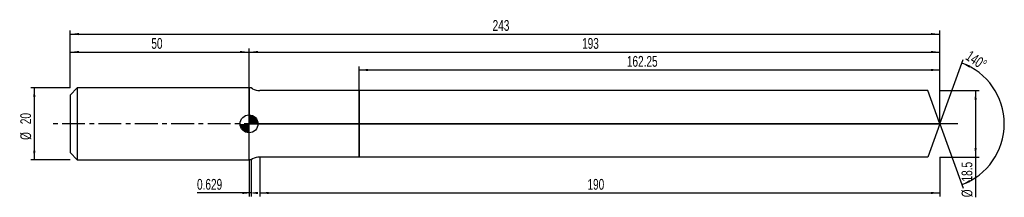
# Model space of a CAD drawing. Extents: x -14 to 261, y -20 to 29.
import ezdxf
from ezdxf.enums import TextEntityAlignment as Align

# ---------------------------------------------------------------- set-up
doc = ezdxf.new("R2010")
doc.units = 0
doc.linetypes.add('CENTER', pattern=[10.16, 6.35, -1.27, 1.27, -1.27])
doc.layers.get('0').update_dxf_attribs({"linetype": 'CONTINUOUS'})
for name, color, linetype in [('1', 4, 'CONTINUOUS'), ('2', 7, 'CONTINUOUS'), ('4', 2, 'CENTER'), ('CUT', 1, 'CONTINUOUS'), ('NOCUT', 7, 'CONTINUOUS'), ('SK1', 4, 'CONTINUOUS'), ('SK2', 7, 'CONTINUOUS'), ('SK4', 2, 'CENTER')]:
    doc.layers.add(name, color=color, linetype=linetype)
doc.dimstyles.new('SLDDIMSTYLE0', dxfattribs={"dimtxt": 3, "dimasz": 2.5, "dimexe": 0, "dimexo": 0.0625, "dimgap": 0.75, "dimtad": 1, "dimrnd": 1e-09, "dimzin": 12, "dimsah": 1, "dimcen": 0.09, "dimazin": 3, "dimtfac": 1, "dimtofl": 0, "dimtmove": 0, "dimatfit": 3})
doc.dimstyles.new('SLDDIMSTYLE1', dxfattribs={"dimtxt": 3, "dimasz": 2.5, "dimexe": 0, "dimexo": 0.0625, "dimgap": 0.75, "dimtad": 1, "dimrnd": 1e-09, "dimsah": 1, "dimcen": 0.09, "dimazin": 3, "dimtfac": 1, "dimtofl": 0, "dimtmove": 0, "dimatfit": 3})
doc.dimstyles.new('SLDDIMSTYLE2', dxfattribs={"dimtxt": 3, "dimasz": 2.5, "dimexe": 0, "dimexo": 0.0625, "dimgap": 0.75, "dimtad": 1, "dimzin": 12, "dimsah": 1, "dimcen": 0.09, "dimazin": 3, "dimtfac": 1, "dimtofl": 0, "dimtmove": 0, "dimatfit": 3})

# ---------------------------------------------------------------- blocks, each defined once
blk = doc.blocks.new('_D')
at = {"layer": '2'}
for p, q in [((53, -9.25), (53, -20.25)), ((243, -9.25), (243, -20.25)), ((53, -19.25), (243, -19.25))]:
    blk.add_line(p, q, dxfattribs=at)
for points in [[(53, -19.25), (55.5, -19.56), (55.5, -18.94)], [(243, -19.25), (240.5, -18.94), (240.5, -19.56)]]:
    blk.add_solid(points, dxfattribs=at)
at = {"layer": '2', "width": 0.7}
blk.add_text('190', height=3, dxfattribs=at).set_placement((144.56, -19.25), align=Align.BOTTOM_LEFT)
blk = doc.blocks.new('_D_1')
at = {"layer": '2'}
for p, q in [((243, 9.25), (254, 9.25)), ((253, 9.25), (253, -9.25)), ((243, -9.25), (254, -9.25)), ((253, -9.25), (253, -20.45))]:
    blk.add_line(p, q, dxfattribs=at)
for points in [[(253, 9.25), (252.69, 6.75), (253.31, 6.75)], [(253, -9.25), (253.31, -6.75), (252.69, -6.75)]]:
    blk.add_solid(points, dxfattribs=at)
at = {"layer": '2', "width": 0.7}
for s, p in [('18.5', (252.99, -16.07)), ('%%c', (253, -20.45))]:
    blk.add_text(s, height=3, rotation=90, dxfattribs=at).set_placement(p, align=Align.BOTTOM_LEFT)
blk = doc.blocks.new('_D_2')
at = {"layer": '2'}
for p, q in [((50, -10), (50, -20.25)), ((50.63, -10), (50.63, -20.25)), ((50, -19.25), (35.47, -19.25)), ((50.63, -19.25), (50, -19.25))]:
    blk.add_line(p, q, dxfattribs=at)
for points in [[(50.63, -19.25), (48.13, -18.94), (48.13, -19.56)], [(50, -19.25), (52.5, -19.56), (52.5, -18.94)]]:
    blk.add_solid(points, dxfattribs=at)
at = {"layer": '2', "width": 0.7}
blk.add_text('0.629', height=3, rotation=-0.0001, dxfattribs=at).set_placement((35.47, -19.25), align=Align.BOTTOM_LEFT)
blk = doc.blocks.new('_D_3')
at = {"layer": '2'}
for p, q in [((80.75, 9.25), (80.75, 16)), ((80.75, 15), (243, 15)), ((243, 9.25), (243, 16))]:
    blk.add_line(p, q, dxfattribs=at)
for points in [[(80.75, 15), (83.25, 14.69), (83.25, 15.31)], [(243, 15), (240.5, 15.31), (240.5, 14.69)]]:
    blk.add_solid(points, dxfattribs=at)
at = {"layer": '2', "width": 0.7}
blk.add_text('162.25', height=3, dxfattribs=at).set_placement((155.57, 15), align=Align.BOTTOM_LEFT)
blk = doc.blocks.new('_D_4')
at = {"layer": '2'}
for q in [(249.51, 17.88), (249.51, -17.88)]:
    blk.add_line((243, 0), q, dxfattribs=at)
blk.add_arc((243, 0), 18.03, 289.996, 70.004, dxfattribs=at)
for points in [[(249.16, 16.94), (251.32, 15.64), (251.58, 16.21)], [(249.16, -16.94), (251.58, -16.21), (251.32, -15.64)]]:
    blk.add_solid(points, dxfattribs=at)
at = {"layer": '2', "width": 0.7}
blk.add_text('140°', height=3, rotation=-33.6901, dxfattribs=at).set_placement((249.45, 17.36), align=Align.BOTTOM_LEFT)
blk = doc.blocks.new('_D_5')
at = {"layer": 'SK2'}
for p, q in [((0, 10), (0, 26)), ((0, 25), (243, 25)), ((243, 10), (243, 26))]:
    blk.add_line(p, q, dxfattribs=at)
for points in [[(0, 25), (2.5, 24.69), (2.5, 25.31)], [(243, 25), (240.5, 25.31), (240.5, 24.69)]]:
    blk.add_solid(points, dxfattribs=at)
at = {"layer": 'SK2', "width": 0.7}
blk.add_text('243', height=3, dxfattribs=at).set_placement((118.06, 25), align=Align.BOTTOM_LEFT)
blk = doc.blocks.new('_D_6')
at = {"layer": 'SK2'}
for p, q in [((0, 10), (0, 21)), ((0, 20), (50, 20)), ((50, 10), (50, 21))]:
    blk.add_line(p, q, dxfattribs=at)
for points in [[(0, 20), (2.5, 19.69), (2.5, 20.31)], [(50, 20), (47.5, 20.31), (47.5, 19.69)]]:
    blk.add_solid(points, dxfattribs=at)
at = {"layer": 'SK2', "width": 0.7}
blk.add_text('50', height=3, rotation=360, dxfattribs=at).set_placement((22.71, 20), align=Align.BOTTOM_LEFT)
blk = doc.blocks.new('_D_7')
at = {"layer": 'SK2'}
for p, q in [((50, 0), (50, 21)), ((50, 20), (243, 20)), ((243, 0), (243, 21))]:
    blk.add_line(p, q, dxfattribs=at)
for points in [[(50, 20), (52.5, 19.69), (52.5, 20.31)], [(243, 20), (240.5, 20.31), (240.5, 19.69)]]:
    blk.add_solid(points, dxfattribs=at)
at = {"layer": 'SK2', "width": 0.7}
blk.add_text('193', height=3, rotation=360, dxfattribs=at).set_placement((143.06, 20), align=Align.BOTTOM_LEFT)
blk = doc.blocks.new('_D_8')
at = {"layer": 'SK2'}
for p, q in [((0, 10), (-11, 10)), ((-10, 10), (-10, -10)), ((0, -10), (-11, -10))]:
    blk.add_line(p, q, dxfattribs=at)
for points in [[(-10, 10), (-10.31, 7.5), (-9.69, 7.5)], [(-10, -10), (-9.69, -7.5), (-10.31, -7.5)]]:
    blk.add_solid(points, dxfattribs=at)
at = {"layer": 'SK2', "width": 0.7}
for s, p in [('20', (-10.01, -0.1)), ('%%c', (-10, -4.48))]:
    blk.add_text(s, height=3, rotation=90, dxfattribs=at).set_placement(p, align=Align.BOTTOM_LEFT)
blk = doc.blocks.new('*U11')
at = {"color": 0, "linetype": 'CONTINUOUS'}
for points in [[(0, 0), (0, 2.5), (0.49, 0)], [(0.49, 0), (0, 2.5), (0.49, 2.45)], [(0.49, 0), (0.49, 2.45), (0.96, 0)], [(0.96, 0), (0.49, 2.45), (0.96, 2.31)], [(0.96, 0), (0.96, 2.31), (1.39, 0)], [(1.39, 0), (0.96, 2.31), (1.39, 2.08)], [(1.39, 0), (1.39, 2.08), (1.77, 0)], [(1.77, 0), (1.39, 2.08), (1.77, 1.77)], [(1.77, 0), (1.77, 1.77), (2.08, 0)], [(2.08, 0), (1.77, 1.77), (2.08, 1.39)], [(2.08, 0), (2.08, 1.39), (2.31, 0)], [(2.31, 0), (2.08, 1.39), (2.31, 0.96)], [(2.31, 0), (2.31, 0.96), (2.45, 0)], [(2.45, 0), (2.31, 0.96), (2.45, 0.49)], [(2.45, 0), (2.45, 0.49), (2.5, 0)]]:
    blk.add_solid(points, dxfattribs=at)
blk = doc.blocks.new('*U12')
at = {"color": 0, "linetype": 'CONTINUOUS'}
for points in [[(-2.46, -0.43), (-2.5, 0), (-2.46, 0)], [(-2.46, -0.43), (-2.46, 0), (-2.35, -0.86)], [(-2.35, -0.86), (-2.46, 0), (-2.35, 0)], [(-2.35, -0.86), (-2.35, 0), (-2.17, -1.25)], [(-2.17, -1.25), (-2.35, 0), (-2.17, 0)], [(-2.17, -1.25), (-2.17, 0), (-1.92, -1.61)], [(-1.92, -1.61), (-2.17, 0), (-1.92, 0)], [(-1.92, -1.61), (-1.92, 0), (-1.61, -1.92)], [(-1.61, -1.92), (-1.92, 0), (-1.61, 0)], [(-1.61, -1.92), (-1.61, 0), (-1.25, -2.17)], [(-1.25, -2.17), (-1.61, 0), (-1.25, 0)], [(-1.25, -2.17), (-1.25, 0), (-0.86, -2.35)], [(-0.86, -2.35), (-1.25, 0), (-0.86, 0)], [(-0.86, -2.35), (-0.86, 0), (-0.43, -2.46)], [(-0.43, -2.46), (-0.86, 0), (-0.43, 0)], [(-0.43, -2.46), (-0.43, 0), (0, -2.5)], [(0, -2.5), (-0.43, 0), (0, 0)]]:
    blk.add_solid(points, dxfattribs=at)
blk = doc.blocks.new('SW_DOWELSYMBOL_0')
at = {"layer": 'SK1', "color": 0}
blk.add_circle((0, 0), 2.5, dxfattribs=at)
at = {"color": 0, "linetype": 'CONTINUOUS'}
for name in ['*U12', '*U11']:
    blk.add_blockref(name, (0, 0), dxfattribs=at)

msp = doc.modelspace()

# ---------------------------------------------------------------- linework, layer by layer
at = {"layer": '1'}
for p, q in [((50.629, 10), (50, 10)), ((50, 10), (50, 0)), ((51, 9.786), (50.629, 10)), ((80.75, 9.25), (53, 9.25)), ((239.634, 9.25), (80.75, 9.25)), ((80.75, 9.25), (80.75, 0)), ((80.75, 0), (80.75, 9.25)), ((243, 0), (239.634, 9.25)), ((50, -10), (50, 0)), ((80.75, -9.25), (80.75, 0)), ((80.75, 0), (80.75, -9.25)), ((243, 0), (239.634, -9.25)), ((50.629, -10), (50, -10)), ((51, -9.786), (50.629, -10)), ((80.75, -9.25), (53, -9.25)), ((239.634, -9.25), (80.75, -9.25))]:
    msp.add_line(p, q, dxfattribs=at)
for centre, start, end in [((53, 13.25), 239.99999, 270), ((53, -13.25), 90, 120.00001)]:
    msp.add_arc(centre, 4, start, end, dxfattribs=at)
at = {"layer": '4'}
msp.add_line((243, 0), (50, 0), dxfattribs=at)
at = {"layer": 'CUT'}
for p, q in [((239.634, 9.25), (80.75, 9.25)), ((80.75, 9.25), (80.75, 0)), ((243, 0), (239.634, 9.25)), ((80.75, 0), (243, 0))]:
    msp.add_line(p, q, dxfattribs=at)
at = {"layer": 'NOCUT'}
for p, q in [((50.629, 10), (50, 10)), ((50, 10), (50, 0)), ((51, 9.786), (50.629, 10)), ((80.75, 9.25), (53, 9.25)), ((80.75, 0), (80.75, 9.25)), ((50, 0), (80.75, 0))]:
    msp.add_line(p, q, dxfattribs=at)
msp.add_arc((53, 13.25), 4, 239.99999, 270, dxfattribs=at)
at = {"layer": 'SK1'}
for p, q in [((2, 10), (0, 8)), ((50, 10), (2, 10)), ((2, 10), (2, -10)), ((0, 8), (0, 0)), ((0, 0), (0, -8)), ((0, -8), (2, -10)), ((2, -10), (50, -10))]:
    msp.add_line(p, q, dxfattribs=at)
msp.add_circle((50, 0), 2.5, dxfattribs=at)
at = {"layer": 'SK4'}
msp.add_line((248, 0), (-5, 0), dxfattribs=at)

# ---------------------------------------------------------------- block references
at = {"layer": 'SK1'}
msp.add_blockref('SW_DOWELSYMBOL_0', (50, 0), dxfattribs=at)

# ---------------------------------------------------------------- texts
at = {"layer": 'SK2', "width": 0.7}
msp.add_text('AP1', height=0.05, dxfattribs=at).set_placement((50, -0.018), align=Align.BOTTOM_LEFT)

# ---------------------------------------------------------------- dimensions: what is measured, and where the dimension line sits
at = {"layer": '2'}
dim = msp.add_angular_dim_2l(base=(261.028, 0), line1=((243, 0), (239.634, 9.25)), line2=((239.634, -9.25), (243, 0)), dimstyle='SLDDIMSTYLE2', dxfattribs=at)
dim.commit()
dim.dimension.update_dxf_attribs({"geometry": '_D_4', "text_midpoint": (253, 15), "dimtype": 162})
for base, p1, p2, picture, middle in [((243, 15), (80.75, 9.25), (243, 9.25), '_D_3', (161.875, 15)), ((243, -19.25), (53, -9.25), (243, -9.25), '_D', (148, -19.25))]:
    dim = msp.add_linear_dim(base=base, p1=p1, p2=p2, dimstyle='SLDDIMSTYLE0', dxfattribs=at)
    dim.commit()
    dim.dimension.update_dxf_attribs({"geometry": picture, "text_midpoint": middle, "dimtype": 160})
dim = msp.add_linear_dim(base=(253, -9.25), p1=(243, 9.25), p2=(243, -9.25), angle=90, text='%%c<>', dimstyle='SLDDIMSTYLE0', dxfattribs=at)
dim.commit()
dim.dimension.update_dxf_attribs({"geometry": '_D_1', "text_midpoint": (253, -14.25), "dimtype": 160})
dim = msp.add_linear_dim(base=(50, -19.25), p1=(50.629, -10), p2=(50, -10), angle=359.99988, dimstyle='SLDDIMSTYLE1', dxfattribs=at)
dim.commit()
dim.dimension.update_dxf_attribs({"geometry": '_D_2', "text_midpoint": (40.629, -19.25), "dimtype": 160})
at = {"layer": 'SK2'}
dim = msp.add_linear_dim(base=(243, 25), p1=(0, 10), p2=(243, 10), dimstyle='SLDDIMSTYLE0', dxfattribs=at)
dim.commit()
dim.dimension.update_dxf_attribs({"geometry": '_D_5', "text_midpoint": (121.5, 25), "dimtype": 160})
for base, p1, p2, picture, middle in [((50, 20), (0, 10), (50, 10), '_D_6', (25, 20)), ((243, 20), (50, 0), (243, 0), '_D_7', (146.5, 20))]:
    dim = msp.add_linear_dim(base=base, p1=p1, p2=p2, angle=360, dimstyle='SLDDIMSTYLE0', dxfattribs=at)
    dim.commit()
    dim.dimension.update_dxf_attribs({"geometry": picture, "text_midpoint": middle, "dimtype": 160})
dim = msp.add_linear_dim(base=(-10, -10), p1=(0, 10), p2=(0, -10), angle=90, text='%%c<>', dimstyle='SLDDIMSTYLE0', dxfattribs=at)
dim.commit()
dim.dimension.update_dxf_attribs({"geometry": '_D_8', "text_midpoint": (-10, 0), "dimtype": 160})

doc.saveas('drawing.dxf')
